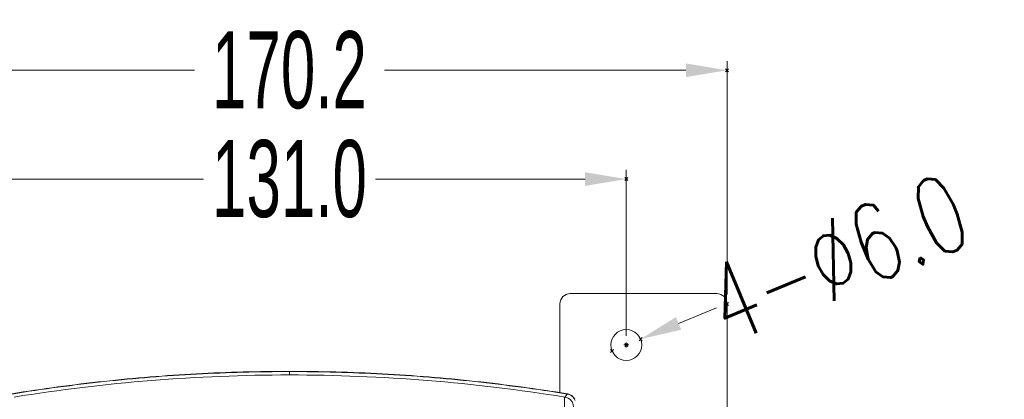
# Model space of a CAD drawing. Header units: millimetres. Extents: x -473 to 23648, y -382 to 1866.
# Tile 92 of 256: x 3695 to 3887, y 227 to 301. Entities that reach past the tile are written whole.
import ezdxf

# ---------------------------------------------------------------- set-up
doc = ezdxf.new("R2010")
doc.units = ezdxf.units.MM
doc.header["$LTSCALE"] = 80
doc.header["$PDMODE"] = 3
doc.header["$PDSIZE"] = 0.3
doc.layers.get('0').update_dxf_attribs({"linetype": 'CONTINUOUS'})
doc.styles.get("Standard").update_dxf_attribs({"font": 'technic_.ttf', "width": 0.7})
doc.dimstyles.get("Standard").update_dxf_attribs({"dimtxt": 3, "dimasz": 3, "dimexe": 0.18, "dimexo": 0.0625, "dimgap": 0.09, "dimtad": 1, "dimdsep": 46, "dimtxsty": 'Standard', "dimcen": 0.09, "dimadec": 0, "dimazin": 0, "dimtol": 1, "dimtp": 0.01, "dimtm": 0.01, "dimtfac": 1, "dimtofl": 0, "dimtmove": 0, "dimatfit": 3, "dimfxl": 1, "dimtolj": 1, "dimarcsym": 0})

# ---------------------------------------------------------------- blocks, each defined once
blk = doc.blocks.new('*D30')
at = {"color": 0, "lineweight": 0, "transparency": 16777216}
for p, q in [((3682.44, 239.82), (3682.44, 272.1)), ((3813.44, 239.82), (3813.44, 272.1)), ((3690.44, 270.3), (3731.23, 270.3)), ((3805.44, 270.3), (3764.66, 270.3))]:
    blk.add_line(p, q, dxfattribs=at)
for p in [(3813.44, 270.3), (3682.44, 238.02), (3813.44, 238.02)]:
    blk.add_point(p, dxfattribs=at)
for points in [[(3690.44, 271.63), (3690.44, 268.97), (3682.44, 270.3)], [(3805.44, 268.97), (3805.44, 271.63), (3813.44, 270.3)]]:
    blk.add_solid(points, dxfattribs=at)
at = {"color": 0, "lineweight": 0, "transparency": 16777216, "insert": (3747.94, 270.3), "char_height": 15, "attachment_point": 5}
blk.add_mtext('\\A1;131.0', dxfattribs=at)
blk = doc.blocks.new('*D31')
at = {"color": 0, "lineweight": 0, "transparency": 16777216}
for p, q in [((3662.84, 247.82), (3662.84, 293.27)), ((3833.04, 247.82), (3833.04, 293.27)), ((3670.84, 291.47), (3729.48, 291.47)), ((3825.04, 291.47), (3766.41, 291.47))]:
    blk.add_line(p, q, dxfattribs=at)
for p in [(3833.04, 291.47), (3662.84, 246.02), (3833.04, 246.02)]:
    blk.add_point(p, dxfattribs=at)
for points in [[(3670.84, 292.8), (3670.84, 290.14), (3662.84, 291.47)], [(3825.04, 290.14), (3825.04, 292.8), (3833.04, 291.47)]]:
    blk.add_solid(points, dxfattribs=at)
at = {"color": 0, "lineweight": 0, "transparency": 16777216, "insert": (3747.94, 291.47), "char_height": 15, "attachment_point": 5}
blk.add_mtext('\\A1;170.2', dxfattribs=at)
blk = doc.blocks.new('*D32')
at = {"color": 0, "lineweight": 0, "transparency": 16777216}
for p, q in [((3831, 245.27), (3823.61, 242.22)), ((3812.94, 238.02), (3813.94, 238.02)), ((3813.44, 237.52), (3813.44, 238.52))]:
    blk.add_line(p, q, dxfattribs=at)
for p in [(3816.22, 239.16), (3810.67, 236.87)]:
    blk.add_point(p, dxfattribs=at)
blk.add_solid([(3823.1, 243.45), (3824.12, 240.99), (3816.22, 239.16)], dxfattribs=at)
at = {"color": 0, "lineweight": 0, "transparency": 16777216, "insert": (3854.54, 254.99), "char_height": 15, "attachment_point": 5, "rotation": 22.4413}
blk.add_mtext('\\A1;\\ftxt.shx;4-%%c6.0', dxfattribs=at)

msp = doc.modelspace()

# ---------------------------------------------------------------- linework, layer by layer
at = {"linetype": 'Continuous', "lineweight": 0}
for p, q in [((3802.543, 248.02), (3831.043, 248.02)), ((3800.543, 246.02), (3800.543, 228.718)), ((3833.043, -41.98), (3833.043, 246.02)), ((3747.943, 232.193), (3747.943, 232.843)), ((3801.493, 227.899), (3801.929, 228.479))]:
    msp.add_line(p, q, dxfattribs=at)
msp.add_circle((3813.443, 238.02), 3, dxfattribs=at)
for centre, radius, start, end in [((3802.543, 246.02), 2, 90, 180), ((3831.043, 246.02), 2, 0, 90), ((3747.963, -104.157), 336.349, 90.00349, 99.16463), ((3747.922, -104.157), 336.349, 80.83537, 89.99651), ((3801.607, 226.502), 2.004, 68.85812, 80.7454), ((3801.643, 226.55), 2.001, 62.7483, 80.7441), ((3801.608, 226.506), 1.999, 20.84098, 68.8456), ((3801.643, 226.552), 1.999, 26.7594, 62.73698)]:
    msp.add_arc(centre, radius, start, end, dxfattribs=at)
for points, start_tangent, end_tangent in [([(3747.943, 232.896), (3729.864, 232.409), (3711.84, 230.95), (3693.921, 228.526)], (-1, 0), (-0.9869996, -0.1607229)), ([(3747.943, 232.843), (3729.878, 232.357), (3711.866, 230.901), (3693.956, 228.479)], (-1, 0), (-0.9870166, -0.1606182)), ([(3801.964, 228.526), (3784.045, 230.95), (3766.021, 232.409), (3747.943, 232.896)], (-0.9869996, 0.1607229), (-1, 0)), ([(3801.929, 228.479), (3784.019, 230.901), (3766.007, 232.357), (3747.943, 232.843)], (-0.9870166, 0.1606182), (-1, 0)), ([(3801.393, 216.02), (3801.392, 218.554), (3801.392, 220.84), (3801.394, 222.858), (3801.403, 224.552), (3801.412, 225.838), (3801.42, 226.752), (3801.434, 227.391), (3801.459, 227.756), (3801.493, 227.899)], (-0.0000198, 1), (0.5801899, 0.8144812)), ([(3801.493, 227.899), (3802.155, 227.667), (3802.697, 227.221), (3803.051, 226.616), (3803.174, 225.925)], (0.9871718, -0.1596615), (0.0004069, -0.9999999))]:
    msp.add_spline(points, degree=3, dxfattribs=dict(at, start_tangent=start_tangent, end_tangent=end_tangent))

# ---------------------------------------------------------------- dimensions: what is measured, and where the dimension line sits
at = {"color": 3, "lineweight": 0}
for base, p1, p2, picture, middle in [((3833.043, 291.469), (3662.843, 246.02), (3833.043, 246.02), '*D31', (3747.943, 291.469)), ((3813.443, 270.3), (3682.443, 238.02), (3813.443, 238.02), '*D30', (3747.943, 270.3))]:
    dim = msp.add_linear_dim(base=base, p1=p1, p2=p2, dimstyle='Standard', override={"dimtxt": 15, "dimasz": 8, "dimexe": 1.8, "dimexo": 1.8, "dimtad": 0, "dimdec": 1, "dimzin": 0, "dimdsep": 0, "dimcen": 0.5, "dimtol": 0, "dimtdec": 4, "dimtzin": 0, "dimlwd": 0, "dimlwe": 0}, dxfattribs=at)
    dim.commit()
    dim.dimension.update_dxf_attribs({"geometry": picture, "text_midpoint": middle})
dim = msp.add_diameter_dim_2p(p1=(3810.67, 236.875), p2=(3816.215, 239.165), text='\\ftxt.shx;4-<>', dimstyle='Standard', override={"dimtxt": 15, "dimasz": 8, "dimexe": 1.8, "dimexo": 1.8, "dimtad": 0, "dimdec": 1, "dimzin": 0, "dimdsep": 0, "dimcen": 0.5, "dimtol": 0, "dimtdec": 4, "dimtzin": 0, "dimlwd": 0, "dimlwe": 0}, dxfattribs=at)
dim.commit()
dim.dimension.update_dxf_attribs({"geometry": '*D32', "text_midpoint": (3855.383, 250.572), "dimtype": 163})

doc.saveas('drawing.dxf')
